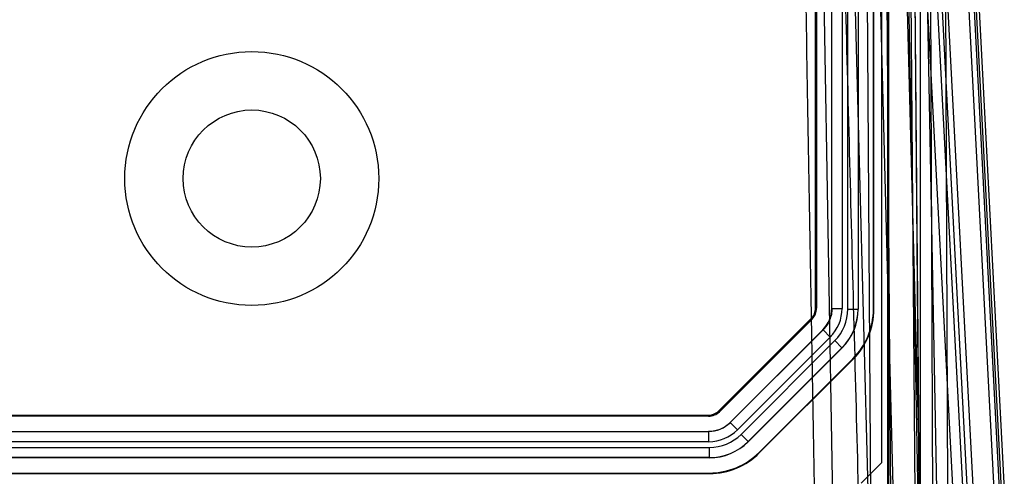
# Model space of a CAD drawing. Header units: millimetres. Extents: x 30 to 245, y 94 to 287.
# Tile 11 of 15: x 143 to 240, y 161 to 205. Entities that reach past the tile are written whole.
import ezdxf

# ---------------------------------------------------------------- set-up
doc = ezdxf.new("R2010")
doc.units = ezdxf.units.MM
doc.header["$LTSCALE"] = 24.94576
doc.layers.get('0').update_dxf_attribs({"linetype": 'CONTINUOUS'})

msp = doc.modelspace()

# ---------------------------------------------------------------- linework, layer by layer
at = {"color": 7, "linetype": 'Continuous'}
for p, q in [((231.968, 256.243), (231.968, 153.743)), ((224.278, 255.853), (226.809, 159.23)), ((231.956, 159.23), (229.425, 255.853)), ((230.673, 255.243), (231.455, 158.875)), ((231.915, 159.238), (231.072, 255.846)), ((231.072, 255.246), (231.854, 158.99)), ((231.781, 255.853), (233.57, 159.23)), ((239.253, 159.23), (234.189, 255.853)), ((234.692, 159.238), (234.27, 255.846)), ((234.688, 255.846), (239.751, 159.238)), ((234.896, 255.853), (239.959, 159.23)), ((235.188, 255.864), (240.253, 159.217)), ((228.857, 254.243), (228.857, 158.565)), ((228.758, 253.243), (228.768, 158.743)), ((229.969, 253.256), (231.811, 153.743)), ((232.252, 253.269), (237.468, 153.743)), ((228.168, 251.743), (228.168, 161.843)), ((231.877, 249.243), (236.882, 153.743)), ((223.468, 153.743), (221.862, 245.743)), ((226.483, 243.743), (227.124, 153.743)), ((228.43, 243.743), (229.094, 153.743)), ((221.666, 177.106), (221.658, 233.376)), ((221.768, 233.421), (221.768, 177.064)), ((223.268, 177.064), (223.268, 233.422)), ((223.286, 177.056), (223.286, 233.429)), ((224.286, 233.429), (224.286, 177.056)), ((224.851, 176.988), (224.851, 233.497)), ((225.851, 233.497), (225.851, 176.988)), ((225.868, 233.505), (225.868, 176.981)), ((227.368, 176.981), (227.368, 233.505)), ((227.416, 176.961), (227.416, 233.525)), ((229.468, 153.743), (227.648, 223.243)), ((236.466, 153.743), (232.923, 221.35)), ((232.923, 221.35), (233.218, 153.743)), ((231.968, 220.509), (235.467, 153.743)), ((221.666, 177.106), (221.768, 177.064)), ((223.286, 177.056), (223.268, 177.064)), ((223.286, 177.056), (224.286, 177.056)), ((224.851, 176.988), (225.85, 176.988)), ((225.868, 176.981), (225.851, 176.988)), ((227.368, 176.981), (227.416, 176.961)), ((212.166, 166.983), (221.227, 176.046)), ((221.329, 176.003), (212.208, 166.882)), ((221.227, 176.046), (221.329, 176.003)), ((222.39, 174.943), (213.268, 165.821)), ((213.276, 165.803), (222.408, 174.935)), ((222.408, 174.935), (222.39, 174.943)), ((223.115, 174.228), (222.408, 174.935)), ((213.983, 165.096), (223.115, 174.228)), ((223.562, 173.877), (214.334, 164.649)), ((224.269, 173.171), (223.562, 173.877)), ((215.041, 163.942), (224.269, 173.17)), ((224.287, 173.163), (215.048, 163.924)), ((224.287, 173.163), (224.269, 173.17)), ((225.348, 172.102), (216.109, 162.863)), ((216.128, 162.815), (225.396, 172.083)), ((225.348, 172.102), (225.396, 172.083)), ((212.166, 166.983), (212.208, 166.882)), ((211.147, 166.443), (63.19, 166.443)), ((63.231, 166.543), (211.105, 166.543)), ((211.105, 166.543), (211.147, 166.443)), ((213.276, 165.803), (213.268, 165.821)), ((213.276, 165.803), (213.983, 165.096)), ((63.182, 164.925), (211.155, 164.925)), ((63.189, 164.943), (211.147, 164.943)), ((211.155, 164.925), (211.147, 164.943)), ((211.155, 163.925), (211.155, 164.925)), ((211.155, 163.925), (63.182, 163.925)), ((214.334, 164.649), (215.041, 163.942)), ((215.048, 163.924), (215.041, 163.942)), ((63.114, 163.36), (211.223, 163.36)), ((211.223, 162.361), (211.223, 163.36)), ((216.109, 162.863), (216.128, 162.815)), ((211.23, 162.343), (63.106, 162.343)), ((211.223, 162.36), (63.114, 162.36)), ((211.23, 162.343), (211.223, 162.36)), ((226.168, 159.843), (228.168, 161.843)), ((63.086, 160.795), (211.25, 160.795)), ((63.106, 160.843), (211.23, 160.843)), ((211.23, 160.843), (211.25, 160.795))]:
    msp.add_line(p, q, dxfattribs=at)
for radius in [12.5, 6.75]:
    msp.add_circle((166.168, 189.843), radius, dxfattribs=at)
for centre, radius, start, end in [((220.287, 177.056), 3.999, 314.99993, 0.00007), ((220.453, 176.988), 4.398, 314.99286, 0.00716), ((220.451, 176.988), 5.399, 315.00117, 359.99883), ((211.155, 167.924), 3.999, 269.99993, 315.00007), ((211.223, 167.758), 4.398, 269.99287, 315.00717), ((211.223, 167.76), 5.399, 270.00117, 314.99883)]:
    msp.add_arc(centre, radius, start, end, dxfattribs=at)
for centre, major_axis, ratio, start_param, end_param in [((220.166, 177.106), (1.172, -0.936), 0.999714, -0.111287, 0.673985), ((220.268, 177.064), (1.386, -0.574), 0.999822, -0.392636, 0.392636), ((220.268, 177.064), (2.772, -1.148), 0.999822, -0.392636, 0.392636), ((220.467, 176.982), (4.99, -2.067), 0.999822, -0.392636, 0.392636), ((220.467, 176.982), (-6.376, 2.641), 0.999822, 2.748957, 3.534229), ((220.515, 176.962), (6.376, -2.641), 0.999822, -0.392636, 0.392636), ((211.105, 168.044), (-0.441, 1.434), 0.999663, -3.439972, -2.6547), ((211.147, 167.943), (-0.574, 1.386), 0.999822, -3.534229, -2.748957), ((211.147, 167.943), (1.148, -2.772), 0.999822, -0.392636, 0.392636), ((211.229, 167.744), (-2.067, 4.99), 0.999822, -3.534229, -2.748957), ((211.229, 167.744), (-2.641, 6.376), 0.999822, 2.748957, 3.534229), ((211.249, 167.696), (-2.641, 6.376), 0.999822, -3.534229, -2.748957)]:
    msp.add_ellipse(centre, major_axis=major_axis, ratio=ratio, start_param=start_param, end_param=end_param, dxfattribs=at)
for points, knots in [([(225.898, 159.22), (225.616, 169.957), (225.053, 191.432), (224.21, 223.646), (223.647, 245.122), (223.365, 255.861)], [0, 0, 0, 0, 0.333314, 0.666647, 1, 1, 1, 1]), ([(220.03, 245.743), (220.204, 235.798), (220.552, 215.909), (221.072, 186.076), (221.42, 166.187), (221.594, 156.243)], [0, 0, 0, 0, 0.33334, 0.666674, 1, 1, 1, 1]), ([(223.286, 177.056), (223.286, 176.86), (223.247, 176.467), (223.076, 175.901), (222.796, 175.38), (222.546, 175.074), (222.408, 174.935)], [0, 0, 0, 0, 0.249999, 0.5, 0.75, 1, 1, 1, 1]), ([(213.276, 165.803), (213.137, 165.665), (212.831, 165.415), (212.31, 165.135), (211.744, 164.964), (211.351, 164.925), (211.155, 164.925)], [0, 0, 0, 0, 0.249999, 0.5, 0.75, 1, 1, 1, 1])]:
    msp.add_open_spline(points, degree=3, knots=knots, dxfattribs=at)

doc.saveas('drawing.dxf')
